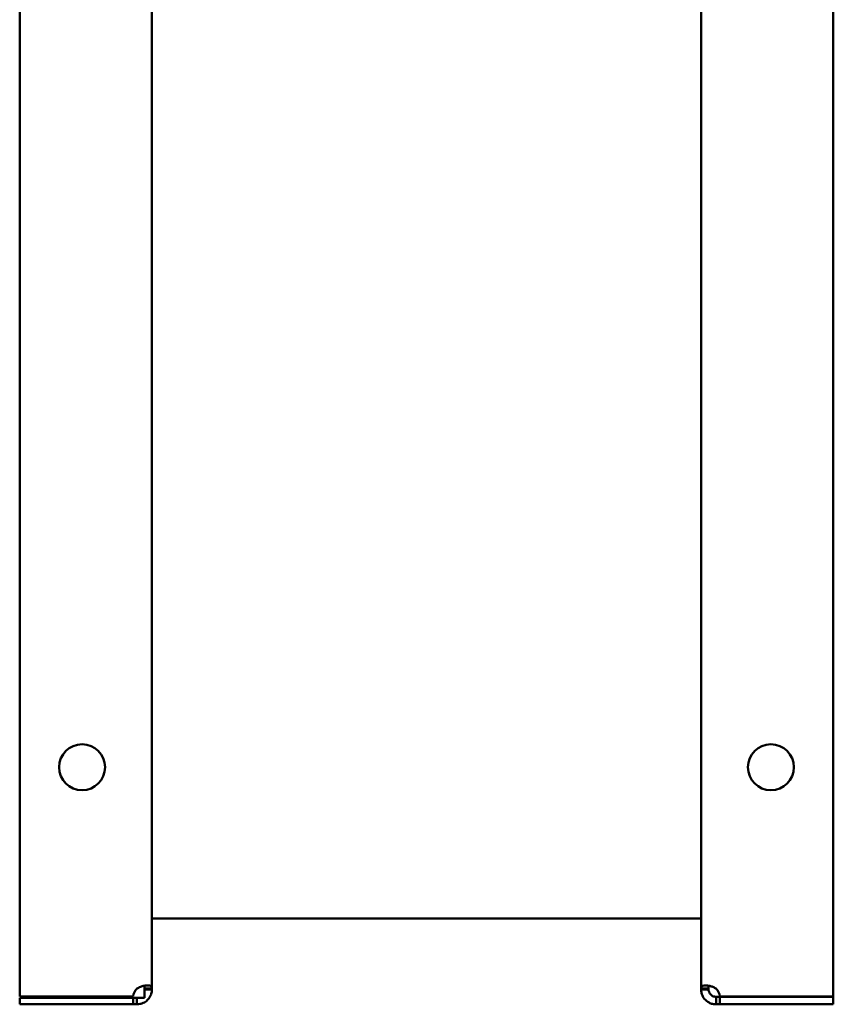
# Model space of a CAD drawing. Header units: millimetres. Extents: x 1115 to 1510, y 677 to 1180.
# Tile 1 of 6: x 1330 to 1493, y 677 to 874. Entities that reach past the tile are written whole.
import ezdxf

# ---------------------------------------------------------------- set-up
doc = ezdxf.new("R2010")
doc.units = ezdxf.units.MM
doc.header["$LTSCALE"] = 6.25
doc.layers.add('Widoczne (ISO)', color=7, linetype='Continuous', lineweight=50)

msp = doc.modelspace()

# ---------------------------------------------------------------- linework, layer by layer
at = {"layer": 'Widoczne (ISO)'}
for p, q in [((1329.75, 678.22), (1329.75, 1178.02)), ((1492.75, 1178.02), (1492.75, 678.22)), ((1356.25, 1176.49), (1356.25, 679.76)), ((1466.25, 679.76), (1466.25, 1176.49)), ((1356.25, 693.78), (1466.25, 693.78)), ((1354.75, 679.76), (1355.37, 679.76)), ((1354.75, 679.62), (1354.75, 679.76)), ((1355.37, 679.62), (1354.75, 679.62)), ((1355.37, 679.76), (1356.25, 679.76)), ((1356.25, 679.62), (1355.37, 679.62)), ((1356.25, 679.76), (1356.25, 679.62)), ((1466.25, 679.62), (1466.25, 679.76)), ((1466.25, 679.76), (1467.13, 679.76)), ((1467.13, 679.62), (1466.25, 679.62)), ((1467.13, 679.76), (1467.75, 679.76)), ((1467.75, 679.62), (1467.13, 679.62)), ((1467.75, 679.76), (1467.75, 679.62)), ((1329.75, 678.22), (1352.46, 678.22)), ((1352.46, 677.93), (1329.75, 677.93)), ((1329.75, 677.93), (1329.75, 676.62)), ((1329.75, 676.62), (1352.46, 676.62)), ((1353.25, 677.93), (1352.46, 677.93)), ((1352.46, 676.62), (1352.46, 677.93)), ((1353.25, 676.62), (1352.46, 676.62)), ((1353.25, 677.93), (1353.25, 677.5)), ((1353.25, 677.5), (1353.25, 676.62)), ((1469.25, 677.5), (1469.25, 678.12)), ((1469.25, 678.12), (1470.04, 678.12)), ((1469.25, 676.62), (1469.25, 677.5)), ((1470.04, 676.62), (1469.25, 676.62)), ((1470.04, 678.22), (1492.75, 678.22)), ((1470.04, 678.12), (1470.04, 676.62)), ((1492.75, 678.12), (1470.04, 678.12)), ((1470.04, 676.62), (1492.75, 676.62)), ((1492.75, 678.12), (1492.75, 676.62))]:
    msp.add_line(p, q, dxfattribs=at)
for centre in [(1342.25, 724.12), (1480.25, 724.12)]:
    msp.add_circle(centre, 4.6, dxfattribs=at)
for centre, start, end in [((1354.95, 677.93), 132.7331, 173.1896), ((1467.55, 677.93), 6.8104, 47.2669)]:
    msp.add_arc(centre, 2.5, start, end, dxfattribs=at)
for points, knots in [([(1353.25, 679.76), (1353.42, 679.88), (1353.66, 680.01), (1354.19, 680.22), (1354.42, 680.29), (1354.93, 680.41), (1355.2, 680.43), (1355.66, 680.42), (1355.84, 680.38), (1356.07, 680.26), (1356.14, 680.19), (1356.23, 680.01), (1356.25, 679.9), (1356.25, 679.76)], [-0.519596, -0.519596, -0.519596, -0.519596, -0.422419, -0.422419, -0.3440019, -0.3440019, -0.2435758, -0.2435758, -0.1431007, -0.1431007, -0.0728206, -0.0728206, 0, 0, 0, 0]), ([(1466.25, 679.76), (1466.25, 679.88), (1466.26, 680.01), (1466.39, 680.22), (1466.48, 680.29), (1466.75, 680.41), (1466.95, 680.43), (1467.43, 680.42), (1467.7, 680.38), (1468.2, 680.26), (1468.42, 680.19), (1468.84, 680.01), (1469.05, 679.9), (1469.25, 679.76)], [0, 0, 0, 0, 0.0618346, 0.0618346, 0.1117322, 0.1117322, 0.1756342, 0.1756342, 0.2395675, 0.2395675, 0.2842873, 0.2842873, 0.3306237, 0.3306237, 0.3306237, 0.3306237]), ([(1356.25, 679.62), (1356.25, 679.45), (1356.24, 679.22), (1356.11, 678.69), (1356.02, 678.46), (1355.75, 677.94), (1355.55, 677.67), (1355.07, 677.22), (1354.8, 677.03), (1354.3, 676.8), (1354.08, 676.74), (1353.66, 676.64), (1353.45, 676.62), (1353.25, 676.62)], [0, 0, 0, 0, 0.0618346, 0.0618346, 0.1117322, 0.1117322, 0.1756342, 0.1756342, 0.2395675, 0.2395675, 0.2842873, 0.2842873, 0.3306237, 0.3306237, 0.3306237, 0.3306237]), ([(1354.75, 680.36), (1354.75, 680.36), (1354.75, 680.35), (1354.75, 680.3), (1354.75, 680.23), (1354.75, 680.06), (1354.75, 679.95), (1354.75, 679.76)], [-0.1599382, -0.1599382, -0.1599382, -0.1599382, -0.1520443, -0.1520443, -0.0695341, -0.0695341, 0, 0, 0, 0]), ([(1354.75, 679.62), (1354.75, 679.49), (1354.75, 679.37), (1354.75, 679.14), (1354.75, 679.01), (1354.75, 678.6), (1354.75, 678.3), (1354.75, 677.93)], [0, 0, 0, 0, 0.0682778, 0.0682778, 0.1617364, 0.1617364, 0.3227735, 0.3227735, 0.3227735, 0.3227735]), ([(1469.25, 676.62), (1469.08, 676.62), (1468.84, 676.64), (1468.31, 676.76), (1468.08, 676.85), (1467.57, 677.12), (1467.3, 677.32), (1466.84, 677.8), (1466.66, 678.08), (1466.43, 678.58), (1466.36, 678.79), (1466.27, 679.22), (1466.25, 679.42), (1466.25, 679.62)], [-0.519596, -0.519596, -0.519596, -0.519596, -0.422419, -0.422419, -0.3440019, -0.3440019, -0.2435758, -0.2435758, -0.1431007, -0.1431007, -0.0728206, -0.0728206, 0, 0, 0, 0]), ([(1467.91, 680.33), (1467.88, 680.31), (1467.86, 680.28), (1467.83, 680.22), (1467.81, 680.19), (1467.78, 680.11), (1467.77, 680.05), (1467.76, 679.95), (1467.75, 679.92), (1467.75, 679.84), (1467.75, 679.8), (1467.75, 679.76)], [-0.09076928, -0.09076928, -0.09076928, -0.09076928, -0.07202298, -0.07202298, -0.05559608, -0.05559608, -0.02934488, -0.02934488, -0.01493261, -0.01493261, 0, 0, 0, 0]), ([(1467.75, 679.62), (1467.75, 679.58), (1467.75, 679.54), (1467.76, 679.45), (1467.76, 679.41), (1467.79, 679.29), (1467.81, 679.2), (1467.87, 679.04), (1467.89, 678.98), (1467.98, 678.82), (1468.05, 678.72), (1468.21, 678.53), (1468.31, 678.45), (1468.51, 678.31), (1468.62, 678.26), (1468.78, 678.2), (1468.82, 678.19), (1468.93, 678.16), (1469, 678.15), (1469.09, 678.13), (1469.12, 678.13), (1469.19, 678.13), (1469.22, 678.12), (1469.25, 678.12)], [0, 0, 0, 0, 0.0200647, 0.0200647, 0.0392144, 0.0392144, 0.0683087, 0.0683087, 0.0842739, 0.0842739, 0.1127938, 0.1127938, 0.1408772, 0.1408772, 0.1711622, 0.1711622, 0.183544, 0.183544, 0.2033308, 0.2033308, 0.2141941, 0.2141941, 0.2254495, 0.2254495, 0.2254495, 0.2254495]), ([(1354.75, 677.93), (1354.51, 677.93), (1354.3, 677.93), (1353.94, 677.93), (1353.79, 677.93), (1353.52, 677.93), (1353.39, 677.93), (1353.25, 677.93)], [0.000001, 0.000001, 0.000001, 0.000001, 0.0716049, 0.0716049, 0.1315787, 0.1315787, 0.1831455, 0.1831455, 0.1831455, 0.1831455])]:
    msp.add_open_spline(points, degree=3, knots=knots, dxfattribs=at)

doc.saveas('drawing.dxf')
